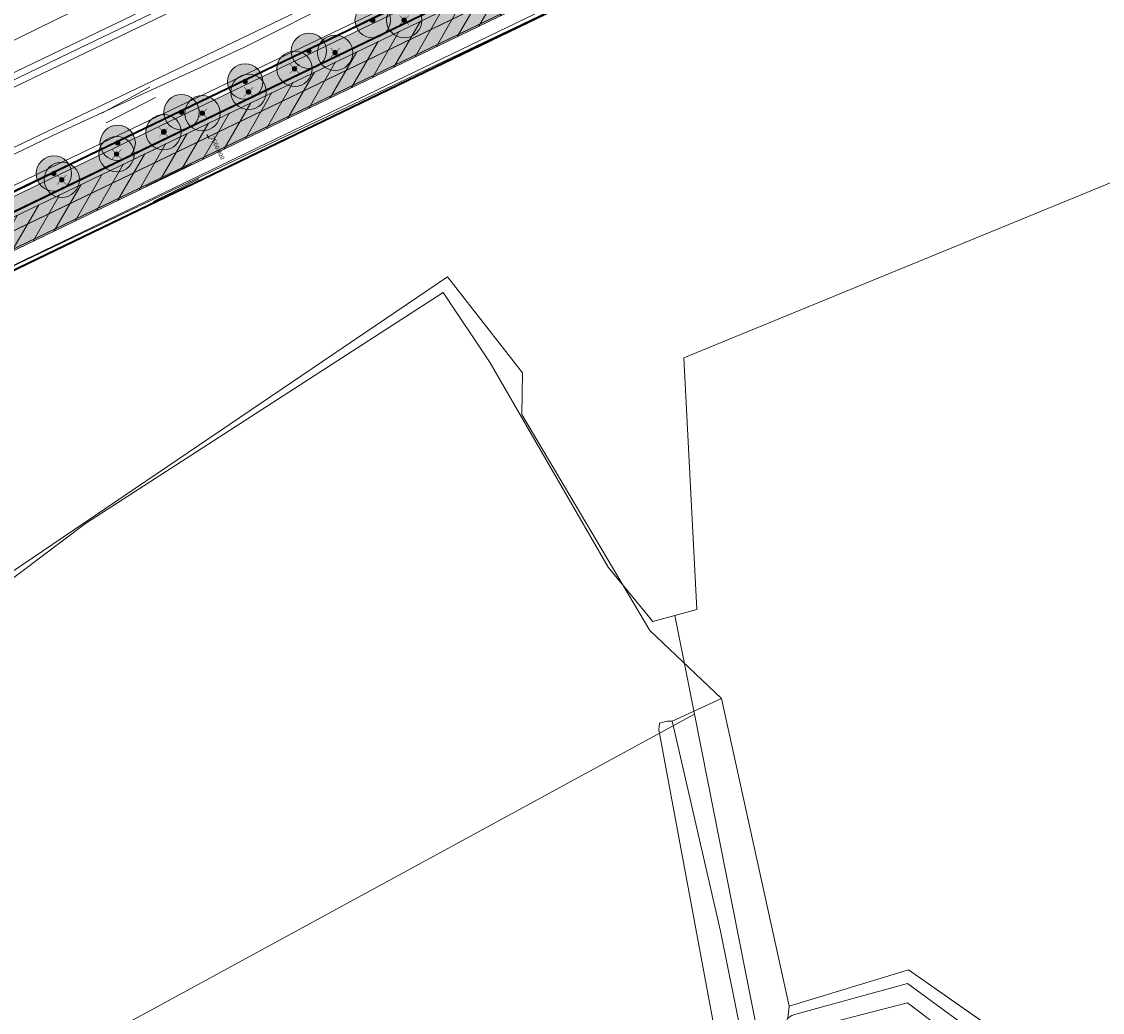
# Model space of a CAD drawing. Header units: metres. Extents: x 163543 to 168130, y 402678 to 405437.
# Tile 158 of 256: x 164977 to 165099, y 403563 to 403675. Entities that reach past the tile are written whole.
import ezdxf

# ---------------------------------------------------------------- set-up
doc = ezdxf.new("R2010")
doc.units = ezdxf.units.M
doc.linetypes.add('X-CA190022.004-UO-ALM_Assen$0$AM-AS', pattern=[16, 10, -2, 2, -2])
doc.linetypes.add('X-CA190022.004-UO-DWM_Snelfietsroute$0$1-2', pattern=[3, 0, -2, 1])
doc.layers.get('0').update_dxf_attribs({"lineweight": 25})
for name, color, linetype, lineweight in [('X-CA190022.004-UO-ALM_Assen$0$N-WE-AM-AS_WEG-G', 10, 'X-CA190022.004-UO-ALM_Assen$0$AM-AS', 25), ('X-CA190022.004-UO-ALM_Assen$0$N-WE-AM-KILOMETRERING-T25', 7, 'Continuous', 25), ('X-CA190022.004-UO-ARC_Arcering$0$N-WE-VH-VERHARDINGS_DEKLAAGVERVANGING-A', 250, 'Continuous', 20), ('X-CA190022.004-UO-BGT_Ondergrond$0$GE_208_SHDDraadraster_Lijn_GEM', 253, 'X-CA190022.004-UO-BGT_Ondergrond$0$RASTER', 9), ('X-CA190022.004-UO-BGT_Ondergrond$0$GE_251_SPRTrein_as_Lijn_GEM', 253, 'Continuous', 9), ('X-CA190022.004-UO-BGT_Ondergrond$0$GE_261_OSHHek_Lijn_GEM', 253, 'X-CA190022.004-UO-BGT_Ondergrond$0$Hekwerk', 9), ('X-CA190022.004-UO-BGT_Ondergrond$0$GE_316_WGDFietspad_Vlak_GEM', 253, 'Continuous', 9), ('X-CA190022.004-UO-BGT_Ondergrond$0$GE_367_OWGBerm_groenvoorziening_grasenk_GEM', 253, 'Continuous', 9), ('X-CA190022.004-UO-BGT_Ondergrond$0$GE_401_OTDErf_Vlak_GEM', 253, 'Continuous', 9), ('X-CA190022.004-UO-BGT_Ondergrond$0$GE_432_OTDOnverhard_zand_Vlak_GEM', 253, 'Continuous', 9), ('X-CA190022.004-UO-BGT_Ondergrond$0$GE_471_BTDBouwland_Vlak_GEM', 253, 'Continuous', 9), ('X-CA190022.004-UO-BGT_Ondergrond$0$GE_479_BTDGroenvoorziening_grasenkruida_GEM', 253, 'Continuous', 9), ('X-CA190022.004-UO-BGT_Ondergrond$0$GE_523_WTDGreppel_drogesloot_Vlak_GEM', 253, 'Continuous', 9), ('X-CA190022.004-UO-BGT_Ondergrond$0$GE_541_OWTOever_slootkant_Vlak_GEM', 253, 'Continuous', 9), ('X-CA190022.004-UO-DTM inmeting_v0.1$0$B-WE-GR-BOOM-S', 246, 'Continuous', 0), ('X-CA190022.004-UO-DTM inmeting_v0.1$0$B-WE-GW-TALUD_KRUIN-G', 246, 'Continuous', 0), ('X-CA190022.004-UO-DTM inmeting_v0.1$0$B-WE-GW-TALUD_TEEN-G', 246, 'Continuous', 0), ('X-CA190022.004-UO-DTM inmeting_v0.1$0$B-WE-IE-TERREINAFSCHEIDING_KUNSTMATIG_RASTERHEKWERK-G', 246, 'X-CA190022.004-UO-DTM inmeting_v0.1$0$IE-TERREINAFSCHEIDING-KUNSTMATIG-OPEN', 0), ('X-CA190022.004-UO-DTM inmeting_v0.1$0$B-WE-VH-VERHARDING_ASFALT-G', 246, 'Continuous', 0), ('X-CA190022.004-UO-DWM_Beplanting$0$B-WE-GR-BOOM-S AFKOMSTIG UIT BGT', 252, 'Continuous', 0), ('X-CA190022.004-UO-DWM_Beplanting$0$N-GV-GR-BOOM_SOLITAIR-G', 92, 'Continuous', 18), ('X-CA190022.004-UO-DWM_Beplanting$0$N-WE-GR-BOOM-S', 90, 'Continuous', 18), ('X-CA190022.004-UO-DWM_Snelfietsroute$0$B-WE-VH-KANTVERHARDING-G', 214, 'Continuous', 18), ('X-CA190022.004-UO-DWM_Snelfietsroute$0$N-WE-GW-BERM-G', 90, 'Continuous', 18), ('X-CA190022.004-UO-DWM_Snelfietsroute$0$N-WE-VH-KANTVERHARDING-G', 210, 'Continuous', 25), ('X-CA190022.004-UO-DWM_Snelfietsroute$0$N-WE-VW-MARKERING_LANGS_STREEP_12-G', 7, 'X-CA190022.004-UO-DWM_Snelfietsroute$0$1-2', 35), ('X-CA190022.004-UO-DWM_Snelfietsroute$0$N-WE-VW-MARKERING_LANGS_STREEP_DOORGETROKKEN_010-G', 7, 'Continuous', 0), ('X-CA190022.004-UO-GZM_Werkgrens_v0.2$0$N-WE-KG-GRENS_SYSTEEMGRENS-G', 7, 'X-CA190022.004-UO-GZM_Werkgrens_v0.2$0$KG-OG', 35), ('X-CA190022.004-UO-KAD_Percelen$0$B-WE-KG-GRENS_PERCEEL-GV', 150, 'Continuous', 9)]:
    doc.layers.add(name, color=color, linetype=linetype, lineweight=lineweight)
doc.layers.add('X-CA190022.004-UO-ARC_Arcering$0$N-GV-GR-GRAS-A-200 GRASMENGSEL M1', color=62, linetype='Continuous', lineweight=18, transparency=0.5)
doc.layers.add('X-CA190022.004-UO-ARC_Arcering$0$N-WE-VH-VERHARDING_ASFALT_ROOD-A', color=232, linetype='Continuous', lineweight=0, transparency=0.5)
for name, color, linetype in [('X-CA190022.004-UO-DWM_Beplanting$0$B-WE-GR-BOOM-S AFKOMSTIG UIT BOMENBESTAND GEMEENTE', 252, 'Continuous'), ('X-CA190022.004-UO-DWM_Beplanting$0$N-GV-GR-GRAS-A-200', 7, 'Continuous'), ('X-CA190022.004-UO-DWM_Beplanting$0$V-WE-GR-BOOM-S', 1, 'Continuous')]:
    doc.layers.add(name, color=color, linetype=linetype)
doc.styles.add('X-CA190022.004-UO-ALM_Assen$0$NLCS-ISO', font='NLCS-ISO.ttf')
doc.linetypes.add('X-CA190022.004-UO-BGT_Ondergrond$0$Hekwerk', pattern='A,5,-1.5,[2,dgnlstyle-Veghel.shx,S=0.007937,R=0,X=0,Y=0],-1.5', length=8)
doc.linetypes.add('X-CA190022.004-UO-BGT_Ondergrond$0$RASTER', pattern='A,5,-1.5,[2,dgnlstyle-Veghel.shx,S=0.007937,R=0,X=0,Y=0],-1.5', length=8)
doc.linetypes.add('X-CA190022.004-UO-DTM inmeting_v0.1$0$IE-TERREINAFSCHEIDING-KUNSTMATIG-OPEN', pattern='A,7,-1.5,[67,NLCS.SHX,S=0.75,R=0,X=0,Y=0],-1.5', length=10)
doc.linetypes.add('X-CA190022.004-UO-GZM_Werkgrens_v0.2$0$KG-OG', pattern='A,5.5,-1.5,[2,NLCS.SHX,S=0.5,R=0,X=0,Y=0],-1.5', length=8.5)

# ---------------------------------------------------------------- blocks, each defined once
blk = doc.blocks.new('X-CA190022.004-UO-DTM inmeting_v0.1$0$boom')
h = blk.add_hatch()
h.set_pattern_fill('ANSI31', color=256, scale=0.13)
h.paths.add_polyline_path([(-1, 0, 1), (1, 0, 1)])
blk.add_circle((0, 0), 1)
blk = doc.blocks.new('X-CA190022.004-UO-DWM_Beplanting$0$SGR-BOOM_01-SO')
at = {"linetype": 'ByBlock', "lineweight": 18}
h = blk.add_hatch(color=0, dxfattribs=at)
h.dxf.hatch_style = 1
edge = h.paths.add_edge_path()
edge.add_arc((0, 0), 0.25, 0, 360)
at = {"color": 0, "linetype": 'ByBlock', "lineweight": 18}
for radius in [2, 0.25]:
    blk.add_circle((0, 0), radius, dxfattribs=at)
blk = doc.blocks.new('X-CA190022.004-UO-DWM_Beplanting$0$IMGEOBoom')
at = {"transparency": 33554457}
h = blk.add_hatch(color=256, dxfattribs=at)
h.dxf.hatch_style = 1
edge = h.paths.add_edge_path()
edge.add_arc((0, 0), 100, 0, 360)
edge = h.paths.add_edge_path(flags=17)
edge.add_arc((0, 0), 12.5, 0, 360)
h = blk.add_hatch()
h.set_pattern_fill('ANGLE', color=256)
h.set_pattern_definition([(0, (0, 0), (0, 6.985), [5.08, -1.905]), (90, (0, 0), (-6.985, 4e-16), [5.08, -1.905])])
edge = h.paths.add_edge_path(flags=17)
edge.add_arc((0, 0), 12.5, 0, 360)
at = {"layer": 'X-CA190022.004-UO-DWM_Beplanting$0$N-GV-GR-GRAS-A-200'}
h = blk.add_hatch(color=256, dxfattribs=at)
h.dxf.hatch_style = 1
edge = h.paths.add_edge_path(flags=17)
edge.add_arc((0, 0), 12.5, 0, 360)
at = {"xscale": 50, "yscale": 50, "zscale": 50}
blk.add_blockref('X-CA190022.004-UO-DWM_Beplanting$0$SGR-BOOM_01-SO', (0, 0), dxfattribs=at)
blk = doc.blocks.new('X-CA190022.004-UO-DWM_Beplanting$0$Te verwijderen boom')
at = {"ltscale": 0.1, "const_width": 0.05, "flags": 128}
for points in [[(-0.53, 0.53), (0.53, -0.53)], [(0.53, 0.53), (-0.53, -0.53)]]:
    blk.add_lwpolyline(points, dxfattribs=at)
blk = doc.blocks.new('X-CA190022.004-UO-DWM_Beplanting$0$sfr nieuwe boom')
at = {"layer": 'X-CA190022.004-UO-DWM_Beplanting$0$N-GV-GR-BOOM_SOLITAIR-G', "transparency": 33554470}
h = blk.add_hatch(color=256, dxfattribs=at)
h.dxf.hatch_style = 1
edge = h.paths.add_edge_path()
edge.add_arc((0, 0), 2, 0, 360)
at = {"layer": 'X-CA190022.004-UO-DWM_Beplanting$0$N-GV-GR-BOOM_SOLITAIR-G'}
h = blk.add_hatch(color=256, dxfattribs=at)
h.dxf.hatch_style = 1
edge = h.paths.add_edge_path()
edge.add_arc((0, 0), 0.25, 0, 360)
for radius in [2, 0.25]:
    blk.add_circle((0, 0), radius, dxfattribs=at)

msp = doc.modelspace()

# ---------------------------------------------------------------- hatches: boundary and pattern name
at = {"layer": 'X-CA190022.004-UO-ARC_Arcering$0$N-GV-GR-GRAS-A-200 GRASMENGSEL M1'}
h = msp.add_hatch(dxfattribs=at)
h.set_pattern_fill('AGR-GRAS_02-SO', color=256, scale=0.1, pattern_type=2)
h.set_pattern_definition([(0, (0, 0), (1, 1), [0.25, -0.75]), (0, (0.55, 0.6), (1, 1), [0.25, -0.75]), (90, (0.1, 0.35), (-1, 1), [0.25, -0.75]), (90, (0.5, 0.7), (-1, 1), [0.25, -0.75]), (45, (0.2, 0.7), (0, 1), [0.25, -1.164213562]), (135, (0.55, 0), (-1, 0), [0.25, -1.164213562]), (26.5650512, (0.25, 0.3), (1, 4e-10), [0.25, -1.986067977]), (26.5650512, (0.7, 0.8), (1, 4e-10), [0.25, -1.986067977]), (63.43494882, (0.7, 0), (5e-11, 1), [0.25, -1.986067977]), (63.43494882, (0.25, 0.45), (5e-11, 1), [0.25, -1.986067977]), (63.43494882, (0.6, 0.2), (5e-11, 1), [0.25, -1.986067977]), (116.5650512, (0, 0.55), (-4e-10, 1), [0.25, -1.986067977]), (153.43494882, (0.2, 0.15), (-1, 5e-11), [0.25, -1.986067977])])
h.paths.add_polyline_path([(165052.178, 403690.365), (165120.562, 403723.337), (165177.912, 403750.66, -0.0276279), (165180.67, 403751.792), (165185.737, 403753.551), (165185.423, 403754.457), (165180.178, 403753.209, 0.0276279), (165177.266, 403752.014), (165119.914, 403724.69), (165051.526, 403691.716), (164927.835, 403632.076), (164894.694, 403616.096), (164821.894, 403580.995, 0.1361887), (164810.434, 403570.944, -0.0435167), (164808.123, 403568.009), (164809.216, 403566.982, 0.0435167), (164811.688, 403570.122, -0.1361887), (164822.545, 403579.644), (164895.346, 403614.745), (164928.487, 403630.725)])
at = {"layer": 'X-CA190022.004-UO-ARC_Arcering$0$N-WE-VH-VERHARDING_ASFALT_ROOD-A'}
h = msp.add_hatch(color=256, dxfattribs=at)
h.dxf.hatch_style = 1
h.paths.add_polyline_path([(165052.461, 403689.781), (165132.711, 403728.4), (165164.017, 403743.373), (165163.758, 403743.917), (165120.562, 403723.337), (165052.178, 403690.365), (164928.487, 403630.725), (164895.346, 403614.745), (164822.545, 403579.644, 0.0052772), (164822.034, 403579.391), (164822.311, 403578.822), (164825.13, 403580.187), (164889.73, 403611.47), (164928.718, 403630.232)], flags=17)
h = msp.add_hatch(color=256, dxfattribs=at)
h.dxf.hatch_style = 1
h.paths.add_polyline_path([(165053.915, 403686.762), (165122.291, 403719.73), (165165.479, 403740.306), (165164.017, 403743.373), (165132.711, 403728.4), (165052.461, 403689.781), (164928.718, 403630.232), (164889.73, 403611.47), (164825.13, 403580.187), (164822.317, 403578.825), (164823.78, 403575.798), (164826.593, 403577.154), (164843.818, 403585.46), (164897.083, 403611.142), (164930.224, 403627.122)])
at = {"layer": 'X-CA190022.004-UO-ARC_Arcering$0$N-WE-VH-VERHARDINGS_DEKLAAGVERVANGING-A'}
h = msp.add_hatch(dxfattribs=at)
h.set_pattern_fill('AVH-ASFALT_B', color=256, angle=15, pattern_type=2)
h.set_pattern_definition([(60, (0, 0), (-1.2990381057, 0.75), [])])
h.paths.add_polyline_path([(165053.915, 403686.762), (165122.291, 403719.73), (165165.479, 403740.306), (165164.017, 403743.373), (165132.711, 403728.4), (165052.461, 403689.781), (164928.718, 403630.232), (164889.73, 403611.47), (164825.13, 403580.187), (164822.317, 403578.825), (164823.78, 403575.798), (164826.593, 403577.154), (164843.818, 403585.46), (164897.083, 403611.142), (164930.224, 403627.122)])

# ---------------------------------------------------------------- linework, layer by layer
at = {"layer": 'X-CA190022.004-UO-ALM_Assen$0$N-WE-AM-AS_WEG-G', "linetype": 'X-CA190022.004-UO-ALM_Assen$0$AM-AS', "lineweight": 18, "flags": 128}
msp.add_lwpolyline([(163996.334, 403048.708), (164190.428, 403269.702, -0.0424865), (164203.13, 403281.901, -0.0595078), (164394.91, 403402.509, 0.0046271), (164427.609, 403418.376, -0.1575726), (164448.898, 403421.56, 0.1543806), (164469.795, 403424.552), (164600.315, 403487.369, -0.2096912), (164620.389, 403488.075, 0.2093308), (164640.431, 403488.767), (164764.018, 403548.037, -0.1493007), (164778.457, 403550.23, 0.1996996), (164797.071, 403554.955), (164807.437, 403562.718, 0.0871986), (164813.361, 403569.026, -0.1361873), (164823.414, 403577.842), (165121.427, 403721.534), (165178.772, 403748.854, -0.0276279), (165181.326, 403749.902), (165206.702, 403758.712, -0.2281754), (165222.216, 403756.927, 0.262526), (165239.877, 403756.048), (165316.357, 403794.295, -0.0029559), (165321.66, 403796.908), (165454.676, 403861.474, 0.2337198), (165465.542, 403875.483), (165466.039, 403877.93, -0.1382469), (165476.467, 403898.194), (165483.323, 403905.54), (165502.013, 403925.318, 0.0027008), (165511.627, 403935.531), (165520.324, 403945.455), (165525.692, 403951.366), (165530.615, 403956.367, -0.0678036), (165540.386, 403964.278), (165579.008, 403987.566, 0.2339963), (165587.607, 404001.027, -0.2578877), (165597.631, 404015.262), (165668.806, 404049.862, 0.124118), (165680.965, 404060.093), (165692.91, 404076.671, -0.3303789), (165732.646, 404089.323, 0.1846113), (165745.492, 404089.775), (165892.325, 404151.907, 0.0250674), (165914.878, 404162.813, -0.0107174), (165924.387, 404167.754), (166007.57, 404208.726, -0.0190726), (166018.017, 404213.386, -0.1041134), (166035.06, 404216.38), (166071.364, 404215.162, 0.1209432), (166079.763, 404216.927), (166253.115, 404300.212, 0.1370197), (166261.203, 404307.309, -0.1370657), (166269.294, 404314.407), (166458.055, 404405.053, -0.054959), (166465.293, 404407.596), (166474.012, 404409.62, 0.0551212), (166477.744, 404410.933), (166509.846, 404426.374, 0.0670662), (166514.307, 404429.311, -0.0672773), (166518.783, 404432.256), (166556.669, 404450.44, -0.0173207), (166566.185, 404454.609, 0.016602), (166575.312, 404458.591), (166597.751, 404469.282, 0.132978), (166635.089, 404501.312, -0.0402729), (166645.175, 404513.84), (166648.196, 404517.029, -0.0720275), (166677.02, 404539.8), (166677.246, 404539.931, -0.0893329), (166717.817, 404554.586), (166734.29, 404557.387, 0.1628042), (166748.275, 404564.868, -0.0922499), (166757.883, 404571.874), (166814.895, 404599.135, -0.0323714), (166817.296, 404600.098), (166825.54, 404602.798, 0.083096), (166832.851, 404606.627, -0.0510409), (166841.551, 404611.916), (166891.289, 404635.589, -0.1080349), (166898.777, 404637.334), (166928.242, 404637.739, 0.2092685), (166941.385, 404643.709, -0.0267624), (166980.536, 404682.861, -0.0261981), (167007.229, 404704.425, -0.0199935), (167033.13, 404721.66), (167034.933, 404722.758, -0.0285018), (167071.485, 404742.263), (167095.887, 404753.549, 0.0610789), (167112.435, 404763.813, -0.0163797), (167116.342, 404766.748), (167122.496, 404771.065, -0.0934732), (167132.24, 404775.479), (167140.621, 404777.52, -0.0561779), (167157.198, 404779.63), (167189.731, 404780.099, -0.0912908), (167196.158, 404779.011), (167222.307, 404769.473, 0.2038372), (167236.378, 404770.212, 0.0178262), (167328.832, 404819.552), (167395.677, 404858.349, 0.0312556), (167406.067, 404865.281), (167511.469, 404945.55)], format="xyb", dxfattribs=at)
at = {"layer": 'X-CA190022.004-UO-ALM_Assen$0$N-WE-AM-KILOMETRERING-T25', "linetype": 'Continuous', "lineweight": 25}
msp.add_line((164997.826, 403661.66), (164997.609, 403662.11), dxfattribs=at)
at = {"layer": 'X-CA190022.004-UO-BGT_Ondergrond$0$GE_208_SHDDraadraster_Lijn_GEM'}
for p, q in [((165032.278, 403674.165), (165094.402, 403704.045)), ((165005.531, 403661.522), (165032.278, 403674.165))]:
    msp.add_line(p, q, dxfattribs=at)
at = {"layer": 'X-CA190022.004-UO-BGT_Ondergrond$0$GE_251_SPRTrein_as_Lijn_GEM'}
for p, q in [((164922.317, 403643.446), (165180.722, 403767.858)), ((164922.966, 403642.107), (165181.36, 403766.492)), ((164983.061, 403671.879), (165151.959, 403753.103)), ((164930.499, 403646.475), (164983.061, 403671.879))]:
    msp.add_line(p, q, dxfattribs=at)
at = {"layer": 'X-CA190022.004-UO-BGT_Ondergrond$0$GE_261_OSHHek_Lijn_GEM'}
for p, q in [((164948.23, 403634.27), (165005.531, 403661.522)), ((165063.397, 403563.592), (165055.742, 403598.373)), ((165076.906, 403567.719), (165063.397, 403563.592)), ((165093.353, 403556.194), (165076.906, 403567.719))]:
    msp.add_line(p, q, dxfattribs=at)
at = {"layer": 'X-CA190022.004-UO-BGT_Ondergrond$0$GE_316_WGDFietspad_Vlak_GEM', "flags": 128}
for points in [[(164816.029, 403574.659), (164818.92, 403577.18), (164889.73, 403611.47), (164928.718, 403630.232), (165052.461, 403689.781), (165053.915, 403686.762)], [(165053.915, 403686.762), (164930.224, 403627.122), (164897.083, 403611.142), (164822.788, 403575.32)]]:
    msp.add_lwpolyline(points, dxfattribs=at)
at = {"layer": 'X-CA190022.004-UO-BGT_Ondergrond$0$GE_367_OWGBerm_groenvoorziening_grasenk_GEM', "flags": 128}
for points in [[(165184.537, 403753.109), (165183.831, 403752.85), (165132.711, 403728.4), (165052.461, 403689.781), (164928.718, 403630.232), (164889.73, 403611.47), (164818.92, 403577.18), (164816.029, 403574.659)], [(165122.937, 403717.713), (165094.402, 403704.045), (165032.278, 403674.165), (165005.531, 403661.522), (164948.23, 403634.27), (164926.832, 403623.885), (164907.381, 403614.3), (164900.508, 403610.843), (164898.003, 403609.583), (164897.083, 403611.142), (164930.224, 403627.122), (165053.915, 403686.762), (165122.291, 403719.73), (165184.231, 403749.24), (165185.719, 403749.815), (165185.922, 403749.29), (165187.126, 403749.813), (165187.419, 403749.59), (165190.069, 403745.923), (165187.491, 403745.125), (165175.482, 403740.948), (165156.764, 403733.73), (165124.503, 403718.459), (165122.937, 403717.713)], [(164809.528, 403560.51), (164806.021, 403557.782), (164804.732, 403557.966), (164803.063, 403560.189), (164802.426, 403561.037), (164802.303, 403561.201), (164794.593, 403571.459), (164796.779, 403572.731), (164801.128, 403568.949), (164807.319, 403571.87), (164807.843, 403570.785), (164810.586, 403572.108), (164810.297, 403572.708), (164815.446, 403575.376), (164818.198, 403577.726), (164824.741, 403582.424), (164845.508, 403592.191), (164892.802, 403614.747), (164932.953, 403634.789), (165023.639, 403678.975)], [(165093.353, 403556.194), (165096.611, 403546.499), (165097.028, 403545.18), (165095.557, 403544.747), (165092.295, 403554.825), (165076.787, 403566.172), (165064.148, 403562.707), (165063.717, 403562.532), (165063.265, 403562.232), (165063.397, 403563.592), (165076.906, 403567.719), (165093.353, 403556.194)], [(165064.179, 403560.745), (165076.798, 403563.972), (165090.516, 403553.569)]]:
    msp.add_lwpolyline(points, dxfattribs=at)
at = {"layer": 'X-CA190022.004-UO-BGT_Ondergrond$0$GE_401_OTDErf_Vlak_GEM', "flags": 128}
for points in [[(164956.609, 403599.926), (165024.772, 403646.062), (165033.255, 403635.198), (165033.167, 403630.488), (165047.653, 403606.08), (165055.742, 403598.373), (165050.161, 403595.81)], [(165050.161, 403595.81), (165049.596, 403595.817), (165048.746, 403595.585), (165048.656, 403594.86), (165054.846, 403561.596)]]:
    msp.add_lwpolyline(points, dxfattribs=at)
at = {"layer": 'X-CA190022.004-UO-BGT_Ondergrond$0$GE_432_OTDOnverhard_zand_Vlak_GEM', "flags": 128}
msp.add_lwpolyline([(165055.742, 403598.373), (165063.397, 403563.592), (165063.265, 403562.232), (165063.009, 403561.736), (165063.085, 403561.307), (165063.558, 403560.925), (165063.468, 403559.039), (165061.69, 403555.963), (165060.327, 403552.801), (165058.812, 403552.228), (165058.877, 403556.041), (165055.654, 403572.079), (165050.604, 403594.07), (165050.161, 403595.81), (165055.742, 403598.373)], dxfattribs=at)
at = {"layer": 'X-CA190022.004-UO-BGT_Ondergrond$0$GE_471_BTDBouwland_Vlak_GEM', "flags": 128}
for points in [[(164948.23, 403634.27), (165005.531, 403661.522), (165032.278, 403674.165), (165094.402, 403704.045)], [(165099.389, 403537.715), (165098.264, 403541.273), (165097.028, 403545.18), (165096.611, 403546.499), (165093.353, 403556.194), (165076.906, 403567.719), (165063.397, 403563.592), (165055.742, 403598.373), (165047.653, 403606.08), (165033.167, 403630.488), (165033.255, 403635.198), (165024.772, 403646.062), (164956.609, 403599.926)]]:
    msp.add_lwpolyline(points, dxfattribs=at)
at = {"layer": 'X-CA190022.004-UO-BGT_Ondergrond$0$GE_479_BTDGroenvoorziening_grasenkruida_GEM', "flags": 128}
for points in [[(165024.063, 403683.223), (165001.831, 403672.039), (164980.948, 403662.403), (164964.98, 403654.785)], [(164963.173, 403666.692), (164984.215, 403676.958)]]:
    msp.add_lwpolyline(points, dxfattribs=at)
at = {"layer": 'X-CA190022.004-UO-BGT_Ondergrond$0$GE_523_WTDGreppel_drogesloot_Vlak_GEM', "flags": 128}
for points in [[(165023.639, 403678.975), (164932.953, 403634.789), (164892.802, 403614.747), (164845.508, 403592.191), (164824.741, 403582.424), (164809.926, 403575.456), (164803.417, 403572.255), (164800.975, 403571.585), (164800.084, 403571.751), (164799.575, 403572.244), (164799.396, 403573.282), (164799.727, 403574.446), (164801.04, 403575.389), (164808.057, 403578.591), (164851.58, 403599.55), (164915.337, 403630.919), (164926.155, 403635.523), (164928.788, 403636.728), (164947.527, 403646.174), (164964.98, 403654.785), (164980.948, 403662.403), (165001.831, 403672.039), (165024.063, 403683.223)], [(165054.846, 403561.596), (165048.656, 403594.86), (165048.746, 403595.585), (165049.596, 403595.817), (165050.161, 403595.81)], [(165050.161, 403595.81), (165050.604, 403594.07), (165055.654, 403572.079), (165058.877, 403556.041)], [(165076.798, 403563.972), (165064.179, 403560.745), (165063.558, 403560.925), (165063.085, 403561.307), (165063.009, 403561.736), (165063.265, 403562.232), (165063.717, 403562.532), (165064.148, 403562.707), (165076.787, 403566.172), (165092.295, 403554.825), (165095.557, 403544.747), (165095.599, 403544.053), (165095.463, 403543.617), (165095.137, 403543.475), (165094.739, 403543.565), (165093.726, 403544.396), (165090.516, 403553.569), (165076.798, 403563.972)]]:
    msp.add_lwpolyline(points, dxfattribs=at)
at = {"layer": 'X-CA190022.004-UO-BGT_Ondergrond$0$GE_541_OWTOever_slootkant_Vlak_GEM', "flags": 128}
msp.add_lwpolyline([(164984.215, 403676.958), (164963.173, 403666.692), (164940.87, 403656.027), (164919.981, 403646.242), (164918.504, 403645.499), (164910.616, 403641.89), (164881.309, 403627.845), (164853.405, 403614.379), (164803.866, 403590.234), (164800.769, 403589.314), (164799.057, 403589.045), (164797.584, 403589.377), (164796.403, 403590.09), (164795.749, 403590.857), (164795.736, 403592.477), (164796.649, 403593.785), (164798.273, 403595.036), (164820.707, 403605.295), (164844.728, 403616.333), (164872.249, 403629.472), (164906.751, 403646.269), (164924.828, 403654.961), (164970.544, 403677.232)], dxfattribs=at)
at = {"layer": 'X-CA190022.004-UO-DTM inmeting_v0.1$0$B-WE-GW-TALUD_KRUIN-G'}
msp.add_polyline3d([(164991.105, 403667.512, 9.773), (164985.668, 403664.566, 9.72)], dxfattribs=at)
at = {"layer": 'X-CA190022.004-UO-DTM inmeting_v0.1$0$B-WE-GW-TALUD_TEEN-G'}
msp.add_polyline3d([(164991.731, 403666.328, 8.999), (164986.166, 403663.467, 9.018)], dxfattribs=at)
at = {"layer": 'X-CA190022.004-UO-DTM inmeting_v0.1$0$B-WE-IE-TERREINAFSCHEIDING_KUNSTMATIG_RASTERHEKWERK-G'}
for p, q in [((164993.958, 403655.788, 9.19), (164996.637, 403657.154, 9.226)), ((164991.513, 403654.591, 9.24), (164993.958, 403655.788, 9.19))]:
    msp.add_line(p, q, dxfattribs=at)
at = {"layer": 'X-CA190022.004-UO-DTM inmeting_v0.1$0$B-WE-VH-VERHARDING_ASFALT-G'}
for points in [[(164994.469, 403661.864, 9.164), (164991.698, 403660.507, 9.16), (164989.291, 403659.36, 9.161)], [(164995.862, 403658.79, 9.239), (164993.244, 403657.567, 9.229), (164990.663, 403656.295, 9.211)]]:
    msp.add_polyline3d(points, dxfattribs=at)
at = {"layer": 'X-CA190022.004-UO-DWM_Snelfietsroute$0$B-WE-VH-KANTVERHARDING-G', "flags": 128}
for points in [[(164822.317, 403578.825), (164825.13, 403580.187), (164889.73, 403611.47), (164928.718, 403630.232), (165052.461, 403689.781), (165132.711, 403728.4), (165164.017, 403743.373)], [(165165.498, 403740.315), (165122.291, 403719.73), (165053.915, 403686.762), (164930.224, 403627.122), (164897.083, 403611.142), (164823.78, 403575.798)]]:
    msp.add_lwpolyline(points, dxfattribs=at)
at = {"layer": 'X-CA190022.004-UO-DWM_Snelfietsroute$0$N-WE-GW-BERM-G', "flags": 128}
for points in [[(164803.319, 403564.007), (164805.339, 403565.519, 0.0871986), (164810.434, 403570.944, -0.1361887), (164821.894, 403580.995), (164894.694, 403616.096), (164927.835, 403632.076), (165051.526, 403691.716), (165119.914, 403724.69), (165177.266, 403752.014, -0.0276279), (165180.178, 403753.209), (165185.509, 403754.477)], [(164807.522, 403558.409), (164809.535, 403559.916, 0.0871986), (164816.289, 403567.107, -0.1361887), (164824.934, 403574.689), (164897.734, 403609.791), (164930.876, 403625.771), (165054.566, 403685.411), (165122.939, 403718.377), (165180.277, 403745.695, -0.0276279), (165182.474, 403746.596), (165187.245, 403749.496)]]:
    msp.add_lwpolyline(points, format="xyb", dxfattribs=at)
at = {"layer": 'X-CA190022.004-UO-DWM_Snelfietsroute$0$N-WE-VH-KANTVERHARDING-G', "flags": 128}
msp.add_lwpolyline([(164809.216, 403566.982, 0.0435167), (164811.688, 403570.122, -0.1361887), (164822.545, 403579.644), (164895.346, 403614.745), (164928.487, 403630.725), (165052.178, 403690.365), (165120.562, 403723.337), (165177.912, 403750.66, -0.0276279), (165180.67, 403751.792), (165185.737, 403753.551)], format="xyb", dxfattribs=at)
at = {"layer": 'X-CA190022.004-UO-DWM_Snelfietsroute$0$N-WE-VW-MARKERING_LANGS_STREEP_12-G', "linetype": 'X-CA190022.004-UO-DWM_Snelfietsroute$0$1-2', "const_width": 0.1, "flags": 128}
msp.add_lwpolyline([(164831.945, 403581.956), (164896.214, 403612.944), (164929.355, 403628.924), (165053.046, 403688.564), (165121.427, 403721.534), (165178.772, 403748.854, -0.0276279), (165181.326, 403749.902), (165186.393, 403751.662)], format="xyb", dxfattribs=at)
at = {"layer": 'X-CA190022.004-UO-DWM_Snelfietsroute$0$N-WE-VW-MARKERING_LANGS_STREEP_DOORGETROKKEN_010-G', "const_width": 0.1, "flags": 128}
for points in [[(164809.326, 403566.88, 0.0435167), (164811.814, 403570.04, -0.1361887), (164822.61, 403579.508), (164895.411, 403614.61), (164928.552, 403630.59), (165052.243, 403690.23), (165120.627, 403723.202), (165177.976, 403750.525, -0.0276279), (165180.719, 403751.65), (165185.787, 403753.409)], [(164812.023, 403564.347, 0.0435167), (164814.909, 403568.012, -0.1361887), (164824.217, 403576.176), (164897.018, 403611.277), (164930.159, 403627.257), (165053.85, 403686.897), (165122.226, 403719.865), (165179.567, 403747.184, -0.0276279), (165181.933, 403748.155), (165187, 403749.914)]]:
    msp.add_lwpolyline(points, format="xyb", dxfattribs=at)
at = {"layer": 'X-CA190022.004-UO-GZM_Werkgrens_v0.2$0$N-WE-KG-GRENS_SYSTEEMGRENS-G', "ltscale": 0.2, "flags": 128}
msp.add_lwpolyline([(164202.447, 403276.261, -0.0070141), (164204.684, 403278.194), (164207.732, 403280.631), (164216.351, 403287.471), (164219.004, 403289.434), (164219.375, 403289.729), (164237.184, 403303.185), (164244.587, 403308.605), (164248.73, 403311.638), (164253.977, 403315.367), (164261.175, 403320.48), (164269.682, 403326.324), (164277.478, 403331.538), (164300.139, 403346.153), (164322.964, 403359.926), (164334.073, 403366.292), (164351.665, 403375.797), (164373.742, 403387.55), (164399.95, 403400.464), (164429.28, 403414.743), (164430.124, 403415.141), (164430.948, 403415.506), (164431.777, 403415.846), (164432.615, 403416.161), (164433.462, 403416.453), (164434.316, 403416.72), (164435.176, 403416.962), (164436.043, 403417.179), (164436.306, 403417.259, -0.0998207), (164451.982, 403417.179, 0.1310872), (164471.53, 403420.948), (164482.533, 403426.243), (164490.693, 403418.8), (164492.586, 403419.707), (164495.404, 403416.53, -0.0101004), (164498.074, 403413.536), (164499.385, 403412.005), (164502.276, 403408.653), (164509.274, 403412.948), (164511.768, 403416.461), (164509.186, 403420.201, -0.1750361), (164509.321, 403422.135, -0.1801291), (164510.517, 403423.431), (164518.825, 403427.315), (164545.03, 403439.927), (164571.695, 403452.754), (164577.955, 403456.064), (164591.472, 403464.142), (164595.446, 403466.159), (164599.431, 403468.182), (164600.854, 403468.863), (164605.94, 403471.242), (164622.016, 403477.758), (164627.273, 403479.889), (164631.947, 403481.905), (164633.267, 403482.539, 0.0847777), (164642.609, 403485.38), (164759.332, 403541.386), (164770.974, 403544.815), (164773.272, 403545.397), (164787.887, 403542.29), (164789.899, 403542.38), (164793.252, 403543.048), (164800.24, 403546.814), (164803.671, 403549.366), (164804.774, 403550.36), (164806.983, 403547.387), (164807.907, 403546.199), (164811.87, 403549.281), (164810.953, 403550.46), (164809.512, 403552.406), (164808.343, 403553.575), (164810.024, 403555.089), (164807.827, 403558.012), (164809.834, 403559.516, 0.0871986), (164816.707, 403566.833, -0.1361887), (164825.151, 403574.239), (164897.952, 403609.34), (164931.093, 403625.32), (165054.784, 403684.96), (165123.155, 403717.926), (165148.566, 403730.033), (165175.654, 403740.478), (165188.146, 403744.824), (165187.632, 403748.092), (165185.258, 403754.932), (165180.038, 403753.689, 0.0278458), (165177.051, 403752.466), (165119.698, 403725.141), (165051.309, 403692.167), (164927.618, 403632.527), (164894.477, 403616.547), (164821.676, 403581.445, 0.1361887), (164810.016, 403571.218, -0.0871986), (164805.039, 403565.919), (164803.02, 403564.408), (164799.415, 403569.204), (164798.615, 403568.604), (164797.815, 403568.006), (164797.216, 403568.806), (164793.371, 403565.926), (164793.97, 403565.126), (164792.376, 403563.932), (164795.885, 403559.064, -0.2015476), (164780.097, 403554.057, 0.0756556), (164771.169, 403553.982, -0.0097546), (164764.075, 403552.536), (164754.286, 403547.799), (164747.474, 403544.606), (164708.34, 403525.583), (164686.218, 403515.365), (164675.148, 403509.865), (164663.524, 403504.258), (164644.327, 403495.071), (164639.493, 403492.723), (164638.201, 403492.127, -0.2018183), (164621.846, 403491.8, 0.2094979), (164598.58, 403490.973), (164556.157, 403470.566), (164536.299, 403461.008), (164516.318, 403451.408), (164508.232, 403447.512), (164500.187, 403443.642), (164497.203, 403443.008), (164495.09, 403442.274, 0.1307945), (164492.913, 403444.811), (164488.435, 403447.885), (164494.899, 403449.835), (164490.315, 403452.233), (164484.484, 403450.597, -0.0764268), (164479.748, 403454.723), (164478.799, 403455.857), (164474.918, 403452.962), (164457.343, 403473.566), (164451.257, 403468.374), (164465.519, 403451.653, -0.4842969), (164464.817, 403448.113), (164461.416, 403446.394), (164463.893, 403441.77), (164464.916, 403439.614), (164433.017, 403424.683, 0.0516596), (164425.3, 403421.703), (164396.431, 403407.648), (164370.094, 403394.67), (164347.884, 403382.848), (164330.182, 403373.283), (164318.908, 403366.822), (164295.903, 403352.941), (164273.086, 403338.225), (164265.193, 403332.947), (164256.594, 403327.039), (164249.344, 403321.888), (164244.05, 403318.127), (164239.86, 403315.06), (164232.409, 403309.604), (164214.476, 403296.054), (164201.289, 403285.589, 0.0121311), (164197.414, 403282.357)], format="xyb", close=True, dxfattribs=at)
at = {"layer": 'X-CA190022.004-UO-KAD_Percelen$0$B-WE-KG-GRENS_PERCEEL-GV', "flags": 128}
for points in [[(164887.38, 403633.726), (164893.326, 403621.049), (164934.06, 403640.745), (165078.673, 403710.073), (165184.133, 403761.004), (165184.269, 403760.722), (165202.993, 403769.772), (165202.86, 403770.048), (165203.794, 403770.499), (165198.984, 403783.721), (165196.768, 403782.65), (165197.597, 403780.936), (165178.874, 403771.886), (165178.044, 403773.604), (165072.609, 403722.691), (164927.988, 403653.361)], [(164893.326, 403621.049), (164894.973, 403617.537), (164934.976, 403636.621), (164979.678, 403658.296), (165027.357, 403681.153), (165069.929, 403701.778), (165110.237, 403720.92), (165149.076, 403738.774), (165179.629, 403752.458), (165184.131, 403754.492), (165206.02, 403764.38), (165203.794, 403770.499), (165202.86, 403770.048), (165202.993, 403769.772), (165184.269, 403760.722), (165184.133, 403761.004), (165078.673, 403710.073), (164934.06, 403640.745)], [(164894.973, 403617.537), (164900.08, 403610.457), (165123.49, 403718.122), (165153.465, 403732.522), (165174.034, 403740.54), (165187.387, 403745.159), (165184.131, 403754.492), (165179.629, 403752.458), (165149.076, 403738.774), (165110.237, 403720.92), (165069.929, 403701.778), (165027.357, 403681.153), (164979.678, 403658.296), (164934.976, 403636.621)], [(164926.596, 403575.181), (164956.674, 403597.762), (164983.837, 403618.158), (165024.268, 403644.292), (165029.575, 403636.338), (165042.922, 403613.242), (165047.973, 403607.105), (165050.481, 403607.781), (165052.972, 403608.453), (165051.478, 403636.914), (165143.28, 403674.542), (165130.463, 403701.225), (165123.49, 403718.122), (164900.08, 403610.457)], [(165052.693, 403596.606), (165051.565, 403602.305), (165050.481, 403607.781), (165047.973, 403607.105), (165042.922, 403613.242), (165029.575, 403636.338), (165024.268, 403644.292), (164983.837, 403618.158), (164956.674, 403597.762), (164971.563, 403560.24), (164974.103, 403553.839)], [(164980.053, 403538.839), (164979.514, 403538.624), (164984.326, 403526.583), (164984.835, 403526.786), (164985.048, 403526.866), (164988.445, 403517.858), (164995.489, 403499.804), (164999.089, 403501.233), (165012.464, 403506.542), (165042.78, 403517.978), (165047.391, 403524.019), (165051.122, 403521.924), (165054.133, 403528.782), (165057.018, 403536.055), (165058.895, 403541.89), (165059.993, 403547.946), (165060.329, 403554.045), (165059.89, 403560.255), (165052.693, 403596.606), (164974.103, 403553.839), (164980.253, 403538.935)]]:
    msp.add_lwpolyline(points, close=True, dxfattribs=at)
msp.add_lwpolyline([(165143.28, 403674.542), (165051.478, 403636.914), (165052.972, 403608.453), (165050.481, 403607.781), (165051.565, 403602.305), (165052.693, 403596.606), (165059.89, 403560.255), (165060.329, 403554.045), (165059.993, 403547.946), (165058.895, 403541.89), (165057.018, 403536.055), (165054.133, 403528.782), (165051.122, 403521.924), (165054.844, 403519.809), (165051.413, 403513.543), (165028.975, 403503.557), (165044.048, 403458.692), (165067.477, 403471.609), (165101.369, 403494.896)], dxfattribs=at)

# ---------------------------------------------------------------- block references
at = {"layer": 'X-CA190022.004-UO-DTM inmeting_v0.1$0$B-WE-GR-BOOM-S', "linetype": 'ByBlock', "lineweight": -2, "xscale": 0.25, "yscale": 0.25, "zscale": 0.25}
msp.add_blockref('X-CA190022.004-UO-DTM inmeting_v0.1$0$boom', (164992.713, 403662.48, 9.22), dxfattribs=at)
at = {"layer": 'X-CA190022.004-UO-DWM_Beplanting$0$B-WE-GR-BOOM-S AFKOMSTIG UIT BGT', "xscale": 0.02, "yscale": 0.02, "zscale": 0.02}
for p in [(165019.881, 403675.085), (165012.061, 403671.406), (165002.274, 403666.981), (164997.054, 403664.555), (164992.664, 403662.431), (164987.35, 403659.94), (164981.143, 403657.04)]:
    msp.add_blockref('X-CA190022.004-UO-DWM_Beplanting$0$IMGEOBoom', p, dxfattribs=at)
at = {"layer": 'X-CA190022.004-UO-DWM_Beplanting$0$B-WE-GR-BOOM-S AFKOMSTIG UIT BOMENBESTAND GEMEENTE', "xscale": 0.02, "yscale": 0.02, "zscale": 0.02}
for p in [(165019.881, 403675.085), (165012.061, 403671.406), (165007.475, 403669.593), (165002.274, 403666.981), (164997.054, 403664.555), (164992.664, 403662.431), (164987.35, 403659.94), (164981.143, 403657.04)]:
    msp.add_blockref('X-CA190022.004-UO-DWM_Beplanting$0$IMGEOBoom', p, dxfattribs=at)
at = {"layer": 'X-CA190022.004-UO-DWM_Beplanting$0$N-WE-GR-BOOM-S', "rotation": 153.3819523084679}
for p in [(165016.307, 403675.076), (165009.098, 403671.608), (165001.888, 403668.14), (164994.679, 403664.672), (164987.47, 403661.204), (164980.261, 403657.736)]:
    msp.add_blockref('X-CA190022.004-UO-DWM_Beplanting$0$sfr nieuwe boom', p, dxfattribs=at)
at = {"layer": 'X-CA190022.004-UO-DWM_Beplanting$0$V-WE-GR-BOOM-S'}
for p in [(165019.881, 403675.085), (165012.061, 403671.406), (165007.475, 403669.593), (165002.274, 403666.981), (164997.054, 403664.555), (164992.664, 403662.431), (164987.35, 403659.94), (164981.143, 403657.04)]:
    msp.add_blockref('X-CA190022.004-UO-DWM_Beplanting$0$Te verwijderen boom', p, dxfattribs=at)

# ---------------------------------------------------------------- texts
at = {"layer": 'X-CA190022.004-UO-ALM_Assen$0$N-WE-AM-KILOMETRERING-T25', "linetype": 'Continuous', "lineweight": 25, "insert": (164997.918, 403661.815), "char_height": 0.5, "attachment_point": 7, "rotation": 295.74176, "style": 'X-CA190022.004-UO-ALM_Assen$0$NLCS-ISO'}
msp.add_mtext('2500.000', dxfattribs=at)

doc.saveas('drawing.dxf')
